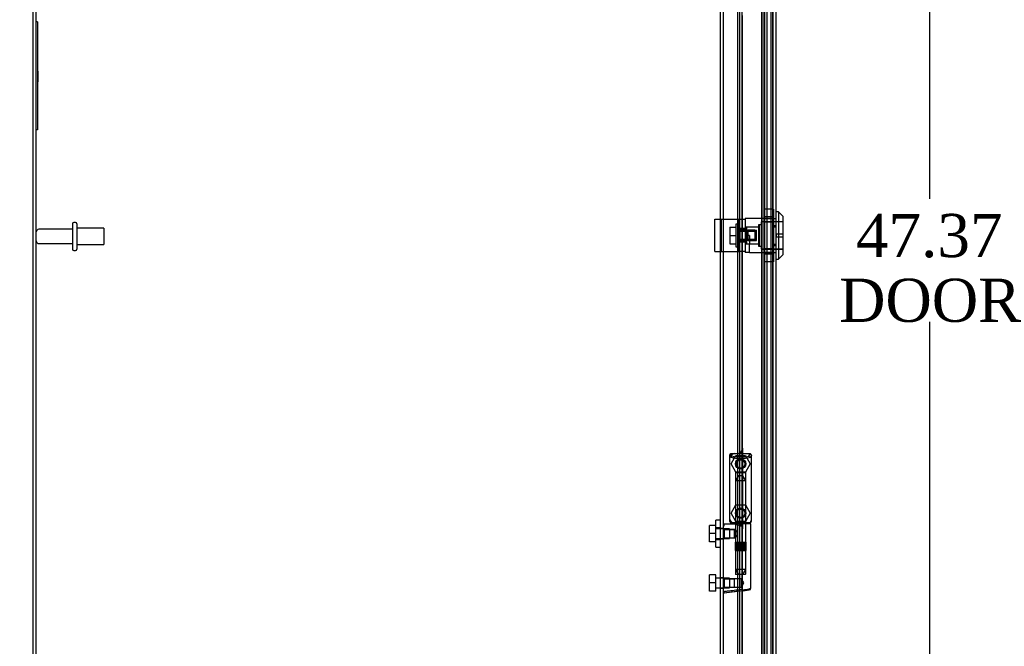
# Model space of a CAD drawing. Header units: inches. Extents: x 1 to 240, y -1 to 159.
# Tile 11 of 30: x 13 to 36, y 71 to 85. Entities that reach past the tile are written whole.
import ezdxf
from ezdxf.enums import TextEntityAlignment as Align
from ezdxf.lldxf.tags import DXFTag

# ---------------------------------------------------------------- set-up
doc = ezdxf.new("R2010")
doc.units = ezdxf.units.IN
doc.header["$MEASUREMENT"] = 0
for name, color, linetype in [('COM70220', 7, 'Continuous'), ('COM70701-3', 7, 'Continuous'), ('COM70705-11', 7, 'Continuous'), ('COM70714-3', 7, 'Continuous'), ('Default', 7, 'Continuous'), ('HNG86659-1', 7, 'Continuous'), ('HNG86659-2', 7, 'Continuous'), ('LOK10031', 7, 'Continuous'), ('LOK10031_CAM', 7, 'Continuous'), ('LOK10031_INSERT', 7, 'Continuous'), ('LOK10031_NUT', 7, 'Continuous'), ('LOK10031_SC', 7, 'Continuous'), ('QLB20254', 7, 'Continuous'), ('SCS86661', 7, 'Continuous'), ('STD26089', 7, 'Continuous'), ('WAM30017', 7, 'Continuous')]:
    doc.layers.add(name, color=color, linetype=linetype)
doc.styles.add('SEACAD_Times_New_Roman', font='times.ttf')
tags = doc.linetypes.add('HIDDEN2', pattern=[0.1875, 0.125, -0.0625]).pattern_tags.tags
tags[6:7] = [DXFTag(74, 4), DXFTag(75, 0), DXFTag(340, '0'), DXFTag(46, 0.0), DXFTag(50, 0.0), DXFTag(44, 0.0), DXFTag(45, 0.0)]
tags[4:5] = [DXFTag(74, 4), DXFTag(75, 0), DXFTag(340, '0'), DXFTag(46, 0.0), DXFTag(50, 0.0), DXFTag(44, 0.0), DXFTag(45, 0.0)]
doc.dimstyles.new('HAMMOND_(STH_-_240x160)', dxfattribs={"dimtxt": 1, "dimasz": 1.25, "dimexe": 0.5, "dimexo": 0.5, "dimgap": 0.25, "dimtad": 0, "dimtih": 1, "dimtoh": 1, "dimzin": 0, "dimdsep": 46, "dimtxsty": 'SEACAD_Times_New_Roman', "dimblk1": '_SE_FILLED', "dimblk2": '_SE_FILLED', "dimsah": 1, "dimcen": 0.5, "dimadec": 0, "dimazin": 0, "dimtfac": 0.8, "dimtofl": 0, "dimtmove": 0, "dimatfit": 3, "dimfxl": 1, "dimtolj": 1, "dimtzin": 0, "dimarcsym": 0})

# ---------------------------------------------------------------- blocks, each defined once
blk = doc.blocks.new('SE1')
at = {"layer": 'COM70220', "color": 7, "linetype": 'HIDDEN2'}
for p, q in [((30.04, 102.89), (30.04, 57.771)), ((30.286, 102.89), (30.286, 57.771)), ((30.288, 102.89), (30.288, 57.771)), ((30.289, 102.89), (30.289, 57.771))]:
    blk.add_line(p, q, dxfattribs=at)
at = {"layer": 'COM70701-3', "color": 7, "linetype": 'Continuous'}
for p, q in [((13.152, 56.38), (13.152, 111.677)), ((29.152, 56.416), (29.152, 104.197))]:
    blk.add_line(p, q, dxfattribs=at)
at = {"layer": 'COM70701-3', "color": 7, "linetype": 'HIDDEN2'}
for p, q in [((13.224, 56.38), (13.224, 111.677)), ((30.037, 57.285), (30.037, 103.37)), ((30.107, 57.285), (30.107, 103.37)), ((30.093, 57.499), (30.093, 103.156)), ((30.165, 57.499), (30.165, 103.165)), ((29.08, 73.558), (29.08, 86.617)), ((29.152, 73.546), (29.08, 73.546)), ((29.08, 73.306), (29.152, 73.306)), ((29.08, 60.234), (29.08, 73.293)), ((29.152, 72.404), (29.08, 72.404)), ((29.08, 72.164), (29.152, 72.164))]:
    blk.add_line(p, q, dxfattribs=at)
at = {"layer": 'COM70705-11', "color": 7, "linetype": 'HIDDEN2'}
for p, q in [((30.29, 103.603), (30.29, 57.058)), ((30.29, 80.726), (30.292, 80.726)), ((30.29, 80.529), (30.362, 80.529)), ((30.29, 80.132), (30.362, 80.132)), ((30.29, 79.935), (30.292, 79.935)), ((29.589, 75.403), (29.589, 73.539)), ((29.464, 73.664), (29.415, 73.664)), ((29.589, 72.102), (29.589, 73.539))]:
    blk.add_line(p, q, dxfattribs=at)
at = {"layer": 'COM70705-11', "color": 7, "linetype": 'Continuous'}
for p, q in [((30.362, 103.603), (30.362, 57.058)), ((29.589, 75.403), (29.589, 85.426)), ((29.29, 75.153), (29.29, 73.789)), ((29.415, 75.278), (29.464, 75.278)), ((29.589, 62.075), (29.589, 72.102))]:
    blk.add_line(p, q, dxfattribs=at)
at = {"layer": 'COM70705-11', "color": 7, "linetype": 'HIDDEN2'}
for centre in [(29.546, 75.042), (29.546, 73.9)]:
    blk.add_circle(centre, 0.12, dxfattribs=at)
at = {"layer": 'COM70705-11', "color": 7, "linetype": 'Continuous'}
for centre, start, end in [((29.464, 75.403), 270, 0), ((29.415, 75.153), 175.4638, 180), ((29.415, 75.153), 90, 103.8141), ((29.415, 73.789), 180, 184.5362)]:
    blk.add_arc(centre, 0.125, start, end, dxfattribs=at)
at = {"layer": 'COM70705-11', "color": 7, "linetype": 'HIDDEN2'}
for centre, start, end in [((29.415, 75.153), 103.8141, 175.4638), ((29.415, 73.789), 184.5362, 270), ((29.464, 73.539), 0, 90)]:
    blk.add_arc(centre, 0.125, start, end, dxfattribs=at)
at = {"layer": 'COM70714-3', "color": 7, "linetype": 'HIDDEN2'}
for p, q in [((29.477, 101.299), (29.477, 59.361)), ((29.517, 101.299), (29.517, 59.361)), ((29.571, 101.299), (29.571, 59.361)), ((30.25, 101.299), (30.25, 59.361))]:
    blk.add_line(p, q, dxfattribs=at)
at = {"layer": 'HNG86659-1', "color": 7, "linetype": 'Continuous'}
for p, q in [((29.29, 75.236), (29.29, 73.721)), ((29.29, 75.235), (29.31, 75.186)), ((29.762, 75.274), (29.327, 75.274)), ((29.352, 75.219), (29.33, 75.274)), ((29.352, 75.217), (29.33, 75.274)), ((29.352, 75.217), (29.352, 75.219)), ((29.739, 75.217), (29.762, 75.274)), ((29.739, 75.217), (29.74, 75.219)), ((29.74, 75.219), (29.762, 75.274)), ((29.801, 75.235), (29.782, 75.186)), ((29.801, 73.721), (29.801, 75.236)), ((29.309, 73.716), (29.309, 73.681)), ((29.782, 73.681), (29.782, 73.716)), ((29.425, 73.642), (29.164, 73.642)), ((29.762, 73.662), (29.329, 73.662)), ((29.329, 73.662), (29.762, 73.662)), ((29.782, 72.161), (29.782, 73.642)), ((29.606, 72.104), (29.747, 72.122)), ((29.622, 72.106), (29.163, 72.049)), ((29.606, 72.104), (29.165, 72.049)), ((29.622, 72.106), (29.606, 72.104))]:
    blk.add_line(p, q, dxfattribs=at)
at = {"layer": 'HNG86659-1', "color": 7, "linetype": 'HIDDEN2'}
for p, q in [((29.426, 74.831), (29.426, 73.673)), ((29.437, 74.843), (29.654, 74.843)), ((29.666, 73.673), (29.666, 74.831)), ((29.173, 73.522), (29.152, 73.543)), ((29.173, 73.328), (29.173, 73.522)), ((29.406, 73.522), (29.173, 73.522)), ((29.173, 73.522), (29.406, 73.522)), ((29.33, 73.681), (29.343, 73.681)), ((29.343, 73.681), (29.749, 73.681)), ((29.426, 73.522), (29.406, 73.522)), ((29.406, 73.328), (29.406, 73.522)), ((29.426, 73.673), (29.414, 73.662)), ((29.414, 73.662), (29.426, 73.65)), ((29.426, 73.673), (29.666, 73.673)), ((29.666, 73.65), (29.426, 73.65)), ((29.426, 73.65), (29.426, 73.521)), ((29.678, 73.662), (29.666, 73.673)), ((29.666, 73.65), (29.678, 73.662)), ((29.666, 72.492), (29.666, 73.65)), ((29.749, 73.681), (29.762, 73.681)), ((29.152, 73.307), (29.173, 73.328)), ((29.173, 73.328), (29.406, 73.328)), ((29.173, 73.328), (29.406, 73.328)), ((29.406, 73.328), (29.426, 73.328)), ((29.426, 73.329), (29.426, 72.492)), ((29.173, 72.38), (29.152, 72.402)), ((29.173, 72.187), (29.173, 72.38)), ((29.406, 72.38), (29.173, 72.38)), ((29.173, 72.38), (29.406, 72.38)), ((29.565, 72.38), (29.406, 72.38)), ((29.406, 72.187), (29.406, 72.38)), ((29.654, 72.48), (29.437, 72.48)), ((29.565, 72.187), (29.565, 72.38)), ((29.621, 72.284), (29.565, 72.38)), ((29.152, 72.165), (29.173, 72.187)), ((29.173, 72.187), (29.406, 72.187)), ((29.173, 72.187), (29.406, 72.187)), ((29.406, 72.187), (29.565, 72.187)), ((29.565, 72.187), (29.621, 72.284))]:
    blk.add_line(p, q, dxfattribs=at)
for centre, radius in [((29.546, 75.039), 0.118), ((29.546, 75.039), 0.0968), ((29.546, 75.039), 0.0968), ((29.546, 73.898), 0.118), ((29.546, 73.898), 0.0968), ((29.546, 73.898), 0.0968)]:
    blk.add_circle(centre, radius, dxfattribs=at)
at = {"layer": 'HNG86659-1', "color": 7, "linetype": 'Continuous'}
for centre, radius, start, end in [((29.334, 75.236), 0.0432, 170.3107, 181.0665), ((29.329, 75.235), 0.0392, 106.467, 168.78), ((29.335, 75.18), 0.0255, 130.6693, 167.2932), ((29.329, 75.225), 0.0491, 88.6161, 102.0318), ((29.566, 76.001), 0.839, 252.8076, 268.6088), ((29.524, 76.008), 0.846, 271.4593, 287.1243), ((29.763, 75.225), 0.0491, 77.9682, 91.3839), ((29.762, 75.235), 0.0392, 11.22, 73.533), ((29.757, 75.18), 0.0255, 12.7068, 49.3307), ((29.758, 75.236), 0.0432, 358.9335, 9.6893), ((29.329, 73.719), 0.039, 178.4395, 188.4336), ((29.33, 73.721), 0.0395, 190.0421, 238.9435), ((29.343, 73.715), 0.0339, 170.6189, 178.4811), ((29.748, 73.715), 0.0339, 1.4039, 9.3839), ((29.762, 73.721), 0.0395, 301.1698, 349.9579), ((29.762, 73.719), 0.039, 351.5664, 1.5605), ((29.164, 73.63), 0.0118, 91.6274, 180), ((30.363, 74.262), 1.368, 208.4945, 208.8184), ((29.164, 73.63), 0.0118, 90.0008, 91.6266), ((29.329, 73.681), 0.0197, 180, 270), ((29.329, 73.642), 0.0197, 90, 180), ((29.762, 73.681), 0.0197, 270, 360), ((29.762, 73.642), 0.0197, 0, 90), ((29.743, 72.161), 0.0394, 277.125, 0.0158), ((29.164, 72.061), 0.0118, 180, 245.0772), ((29.815, 72.039), 0.656, 176.4098, 179.0269), ((29.164, 72.061), 0.0118, 245.0769, 265.6132), ((29.197, 72.065), 0.0401, 145.0143, 158.1633), ((29.164, 72.061), 0.0118, 265.5954, 277.125)]:
    blk.add_arc(centre, radius, start, end, dxfattribs=at)
at = {"layer": 'HNG86659-1', "color": 7, "linetype": 'HIDDEN2'}
for centre, radius, start, end in [((29.229, 74.539), 0.706, 84.0828, 84.9944), ((29.743, 75.334), 0.429, 188.1861, 189.6334), ((29.348, 75.334), 0.429, 350.3666, 351.8139), ((29.862, 74.54), 0.706, 95.0055, 95.9173), ((29.437, 74.831), 0.0118, 90, 180), ((29.654, 74.831), 0.0118, 0, 90), ((29.229, 74.422), 0.711, 274.9929, 275.9146), ((29.343, 73.715), 0.0339, 178.4811, 269.1433), ((29.748, 73.715), 0.0339, 270.8539, 1.4039), ((29.862, 74.422), 0.711, 264.0853, 265.0072), ((29.33, 73.721), 0.0395, 238.9435, 269.2685), ((29.33, 73.723), 0.0417, 269.1335, 269.9996), ((29.762, 73.721), 0.0395, 270.7316, 301.1698), ((29.762, 73.723), 0.0417, 270.0004, 270.8665), ((29.437, 72.492), 0.0118, 180, 270), ((29.654, 72.492), 0.0118, 270, 0)]:
    blk.add_arc(centre, radius, start, end, dxfattribs=at)
at = {"layer": 'HNG86659-1', "color": 7, "linetype": 'Continuous'}
for centre, major_axis, ratio, start_param, end_param in [((29.33, 75.262), (0, -0.0118), 0.049276, 3.017238, 3.218468), ((29.546, 75.226), (0.203, 0), 0.124034, 3.595546, 5.904577), ((29.762, 75.262), (0, -0.0118), 0.049276, 3.064718, 3.265947)]:
    blk.add_ellipse(centre, major_axis=major_axis, ratio=ratio, start_param=start_param, end_param=end_param, dxfattribs=at)
for points, knots in [([(29.318, 75.199), (29.32, 75.203), (29.323, 75.206), (29.328, 75.211), (29.332, 75.213), (29.337, 75.215), (29.339, 75.216), (29.343, 75.217), (29.345, 75.217), (29.348, 75.217), (29.349, 75.217), (29.351, 75.217), (29.352, 75.217), (29.352, 75.217)], [0, 0, 0, 0, 0.25, 0.25, 0.5, 0.5, 0.625, 0.625, 0.75, 0.75, 0.875, 0.875, 1, 1, 1, 1]), ([(29.773, 75.199), (29.771, 75.203), (29.769, 75.206), (29.763, 75.211), (29.76, 75.213), (29.754, 75.215), (29.752, 75.216), (29.749, 75.217), (29.747, 75.217), (29.744, 75.217), (29.742, 75.217), (29.74, 75.217), (29.74, 75.217), (29.739, 75.217)], [0, 0, 0, 0, 0.25, 0.25, 0.5, 0.5, 0.625, 0.625, 0.75, 0.75, 0.875, 0.875, 1, 1, 1, 1]), ([(29.152, 73.608), (29.152, 73.608), (29.153, 73.609), (29.156, 73.609), (29.158, 73.609), (29.161, 73.609)], [0, 0, 0, 0, 0.5, 0.5, 1, 1, 1, 1]), ([(29.163, 73.642), (29.163, 73.642), (29.163, 73.642), (29.163, 73.642), (29.163, 73.642), (29.163, 73.642), (29.162, 73.641), (29.162, 73.641), (29.162, 73.64), (29.161, 73.638), (29.161, 73.635), (29.161, 73.627), (29.161, 73.618), (29.161, 73.609)], [0, 0, 0, 0, 0.03125, 0.03125, 0.0625, 0.0625, 0.125, 0.125, 0.25, 0.25, 0.5, 0.5, 1, 1, 1, 1]), ([(29.425, 73.642), (29.435, 73.642), (29.446, 73.64), (29.468, 73.635), (29.479, 73.632), (29.501, 73.625), (29.513, 73.62), (29.529, 73.614), (29.535, 73.612), (29.546, 73.607), (29.552, 73.605), (29.557, 73.602)], [0, 0, 0, 0, 0.25, 0.25, 0.5, 0.5, 0.75, 0.75, 0.875, 0.875, 1, 1, 1, 1]), ([(29.164, 72.088), (29.19, 72.091), (29.216, 72.095), (29.242, 72.098), (29.347, 72.111), (29.452, 72.124), (29.557, 72.137)], [0, 0, 0, 0, 0.198595, 0.198595, 0.198595, 1, 1, 1, 1]), ([(29.557, 72.137), (29.558, 72.137), (29.558, 72.137), (29.56, 72.137), (29.56, 72.137), (29.562, 72.136), (29.563, 72.136), (29.566, 72.135), (29.568, 72.135), (29.575, 72.133), (29.579, 72.132), (29.592, 72.128), (29.6, 72.126), (29.609, 72.124)], [0, 0, 0, 0, 0.03125, 0.03125, 0.0625, 0.0625, 0.125, 0.125, 0.25, 0.25, 0.5, 0.5, 1, 1, 1, 1]), ([(29.609, 72.124), (29.621, 72.125), (29.633, 72.127), (29.656, 72.131), (29.667, 72.133), (29.699, 72.138), (29.718, 72.142), (29.741, 72.147), (29.748, 72.148), (29.76, 72.151), (29.765, 72.153), (29.774, 72.155), (29.777, 72.156), (29.78, 72.158), (29.781, 72.159), (29.782, 72.16), (29.782, 72.16), (29.782, 72.161)], [0, 0, 0, 0, 0.125, 0.125, 0.25, 0.25, 0.5, 0.5, 0.625, 0.625, 0.75, 0.75, 0.875, 0.875, 0.9375, 0.9375, 1, 1, 1, 1]), ([(29.609, 72.124), (29.609, 72.12), (29.609, 72.117), (29.609, 72.112), (29.609, 72.11), (29.61, 72.108), (29.61, 72.107), (29.611, 72.106), (29.611, 72.106), (29.614, 72.106), (29.615, 72.106), (29.619, 72.106), (29.621, 72.106), (29.622, 72.106)], [0, 0, 0, 0, 0.25, 0.25, 0.5, 0.5, 0.625, 0.625, 0.75, 0.75, 0.875, 0.875, 1, 1, 1, 1]), ([(29.152, 72.081), (29.152, 72.081), (29.153, 72.081), (29.156, 72.08), (29.158, 72.08), (29.16, 72.08)], [0, 0, 0, 0, 0.5, 0.5, 1, 1, 1, 1])]:
    blk.add_open_spline(points, degree=3, knots=knots, dxfattribs=at)
at = {"layer": 'HNG86659-1', "color": 7, "linetype": 'HIDDEN2'}
for points, knots in [([(29.475, 73.425), (29.475, 73.439), (29.47, 73.452), (29.46, 73.474), (29.453, 73.484), (29.436, 73.51), (29.426, 73.522), (29.426, 73.522), (29.426, 73.522), (29.426, 73.522)], [0, 0, 0, 0, 0.0625, 0.0625, 0.125, 0.125, 0.25, 0.25, 0.2503152, 0.2503152, 0.2503152, 0.2503152]), ([(29.426, 73.328), (29.426, 73.328), (29.436, 73.34), (29.453, 73.366), (29.46, 73.376), (29.47, 73.399), (29.475, 73.412), (29.475, 73.425)], [0.7505722, 0.7505722, 0.7505722, 0.7505722, 0.875, 0.875, 0.9375, 0.9375, 1, 1, 1, 1]), ([(29.475, 73.428), (29.475, 73.427), (29.475, 73.426), (29.475, 73.422), (29.474, 73.418), (29.474, 73.414)], [0.49628825, 0.49628825, 0.49628825, 0.49628825, 0.5, 0.5, 0.51768311, 0.51768311, 0.51768311, 0.51768311])]:
    blk.add_open_spline(points, degree=3, knots=knots, dxfattribs=at)
at = {"layer": 'HNG86659-2', "color": 7, "linetype": 'HIDDEN2'}
for p, q in [((29.496, 74.764), (29.428, 74.646)), ((29.664, 74.646), (29.428, 74.646)), ((29.428, 74.646), (29.428, 73.228)), ((29.595, 74.764), (29.496, 74.764)), ((29.664, 74.646), (29.595, 74.764)), ((29.664, 73.228), (29.664, 74.646)), ((29.423, 73.228), (29.424, 73.228)), ((29.423, 73.228), (29.423, 73.228)), ((29.423, 73.228), (29.423, 73.032)), ((29.423, 73.228), (29.423, 73.032)), ((29.423, 73.032), (29.423, 73.032)), ((29.423, 73.032), (29.424, 73.032)), ((29.424, 73.228), (29.435, 73.228)), ((29.424, 73.228), (29.424, 73.032)), ((29.424, 73.032), (29.435, 73.032)), ((29.427, 73.228), (29.427, 73.032)), ((29.428, 73.228), (29.428, 73.032)), ((29.428, 73.032), (29.428, 72.599)), ((29.431, 73.228), (29.431, 73.032)), ((29.433, 73.228), (29.433, 73.032)), ((29.435, 73.228), (29.443, 73.228)), ((29.435, 73.228), (29.435, 73.032)), ((29.435, 73.032), (29.443, 73.032)), ((29.443, 73.228), (29.467, 73.228)), ((29.443, 73.228), (29.443, 73.032)), ((29.443, 73.228), (29.443, 73.032)), ((29.443, 73.032), (29.467, 73.032)), ((29.449, 73.228), (29.449, 73.032)), ((29.458, 73.228), (29.458, 73.032)), ((29.46, 73.228), (29.46, 73.032)), ((29.467, 73.228), (29.476, 73.228)), ((29.467, 73.228), (29.467, 73.032)), ((29.467, 73.032), (29.476, 73.032)), ((29.476, 73.228), (29.48, 73.228)), ((29.476, 73.228), (29.476, 73.032)), ((29.476, 73.032), (29.48, 73.032)), ((29.48, 73.228), (29.513, 73.228)), ((29.48, 73.228), (29.48, 73.032)), ((29.48, 73.032), (29.513, 73.032)), ((29.489, 73.228), (29.489, 73.032)), ((29.498, 73.228), (29.498, 73.032)), ((29.503, 73.228), (29.503, 73.032)), ((29.513, 73.228), (29.521, 73.228)), ((29.513, 73.228), (29.513, 73.032)), ((29.513, 73.032), (29.521, 73.032)), ((29.521, 73.228), (29.528, 73.228)), ((29.521, 73.228), (29.521, 73.032)), ((29.521, 73.032), (29.528, 73.032)), ((29.528, 73.228), (29.564, 73.228)), ((29.528, 73.228), (29.528, 73.032)), ((29.528, 73.032), (29.564, 73.032)), ((29.538, 73.228), (29.538, 73.032)), ((29.546, 73.228), (29.546, 73.032)), ((29.554, 73.228), (29.554, 73.032)), ((29.564, 73.228), (29.57, 73.228)), ((29.564, 73.228), (29.564, 73.032)), ((29.564, 73.032), (29.57, 73.032)), ((29.57, 73.228), (29.578, 73.228)), ((29.57, 73.228), (29.57, 73.032)), ((29.57, 73.032), (29.578, 73.032)), ((29.578, 73.228), (29.611, 73.228)), ((29.578, 73.228), (29.578, 73.032)), ((29.578, 73.032), (29.611, 73.032)), ((29.589, 73.228), (29.589, 73.032)), ((29.594, 73.228), (29.594, 73.032)), ((29.603, 73.228), (29.603, 73.032)), ((29.611, 73.228), (29.615, 73.228)), ((29.611, 73.228), (29.611, 73.032)), ((29.611, 73.032), (29.615, 73.032)), ((29.615, 73.228), (29.624, 73.228)), ((29.615, 73.228), (29.615, 73.032)), ((29.615, 73.032), (29.624, 73.032)), ((29.624, 73.228), (29.648, 73.228)), ((29.624, 73.228), (29.624, 73.032)), ((29.624, 73.032), (29.648, 73.032)), ((29.632, 73.228), (29.632, 73.032)), ((29.634, 73.228), (29.634, 73.032)), ((29.642, 73.228), (29.642, 73.032)), ((29.648, 73.228), (29.656, 73.228)), ((29.648, 73.228), (29.648, 73.032)), ((29.648, 73.228), (29.648, 73.032)), ((29.648, 73.032), (29.656, 73.032)), ((29.656, 73.228), (29.667, 73.228)), ((29.656, 73.228), (29.656, 73.032)), ((29.656, 73.032), (29.667, 73.032)), ((29.658, 73.228), (29.658, 73.032)), ((29.66, 73.228), (29.66, 73.032)), ((29.663, 73.228), (29.663, 73.032)), ((29.664, 72.599), (29.664, 73.032)), ((29.665, 73.228), (29.665, 73.032)), ((29.667, 73.228), (29.669, 73.228)), ((29.667, 73.228), (29.667, 73.032)), ((29.667, 73.032), (29.669, 73.032)), ((29.669, 73.228), (29.669, 73.032)), ((29.669, 73.228), (29.669, 73.228)), ((29.669, 73.032), (29.669, 73.228)), ((29.669, 73.032), (29.669, 73.032)), ((29.664, 72.599), (29.428, 72.599)), ((29.428, 72.599), (29.496, 72.48)), ((29.595, 72.48), (29.664, 72.599))]:
    blk.add_line(p, q, dxfattribs=at)
at = {"layer": 'LOK10031', "color": 7, "linetype": 'Continuous'}
for p, q in [((30.422, 80.88), (30.362, 80.88)), ((30.422, 80.88), (30.422, 79.78)), ((30.522, 80.78), (30.422, 80.88)), ((30.522, 80.78), (30.522, 79.88)), ((30.422, 79.78), (30.522, 79.88)), ((30.362, 79.78), (30.422, 79.78))]:
    blk.add_line(p, q, dxfattribs=at)
at = {"layer": 'LOK10031', "color": 7, "linetype": 'HIDDEN2'}
for p, q in [((29.652, 80.723), (29.652, 79.938)), ((30.292, 80.723), (29.652, 80.723)), ((29.962, 80.58), (29.962, 80.08)), ((30.022, 80.58), (29.962, 80.58)), ((30.022, 80.645), (30.022, 80.015)), ((30.522, 80.645), (30.022, 80.645)), ((30.292, 80.726), (30.362, 80.726)), ((30.292, 80.561), (30.292, 80.726)), ((30.292, 80.561), (30.362, 80.561)), ((30.292, 80.099), (30.292, 80.561)), ((29.962, 80.524), (29.652, 80.524)), ((29.752, 80.33), (29.652, 80.33)), ((29.752, 80.33), (29.752, 80.137)), ((29.652, 80.137), (29.752, 80.137)), ((29.752, 79.938), (29.752, 80.137)), ((29.752, 80.137), (29.962, 80.137)), ((30.292, 80.099), (30.362, 80.099)), ((30.292, 79.935), (30.292, 80.099)), ((29.752, 79.938), (29.652, 79.938)), ((29.752, 79.938), (30.292, 79.938)), ((29.962, 80.08), (30.022, 80.08)), ((30.022, 80.015), (30.522, 80.015)), ((30.292, 79.935), (30.362, 79.935))]:
    blk.add_line(p, q, dxfattribs=at)
at = {"layer": 'LOK10031_CAM', "color": 7, "linetype": 'HIDDEN2'}
for p, q in [((28.952, 80.707), (29.14, 80.707)), ((28.952, 79.957), (28.952, 80.707)), ((29.102, 79.957), (29.102, 80.707)), ((29.14, 80.707), (29.408, 80.707)), ((29.408, 80.707), (29.502, 80.707)), ((29.502, 80.707), (29.652, 80.707)), ((29.502, 80.707), (29.502, 79.957)), ((29.652, 80.489), (29.502, 80.489)), ((29.682, 80.442), (29.652, 80.442)), ((29.712, 80.412), (29.712, 80.252)), ((29.652, 80.174), (29.502, 80.174)), ((29.682, 80.222), (29.652, 80.222)), ((28.952, 79.957), (29.14, 79.957)), ((29.14, 79.957), (29.408, 79.957)), ((29.408, 79.957), (29.502, 79.957)), ((29.652, 79.957), (29.502, 79.957))]:
    blk.add_line(p, q, dxfattribs=at)
for centre, start, end in [((29.682, 80.412), 0, 90), ((29.682, 80.252), 270, 0)]:
    blk.add_arc(centre, 0.03, start, end, dxfattribs=at)
at = {"layer": 'LOK10031_INSERT', "color": 7, "linetype": 'HIDDEN2'}
for p, q in [((29.977, 80.58), (29.977, 80.08)), ((30.037, 80.58), (29.977, 80.58)), ((30.037, 80.643), (30.037, 80.018)), ((30.522, 80.643), (30.037, 80.643)), ((29.537, 80.486), (29.537, 80.445)), ((29.537, 80.486), (29.687, 80.486)), ((29.537, 80.449), (29.912, 80.449)), ((29.687, 80.445), (29.537, 80.445)), ((29.537, 80.216), (29.537, 80.445)), ((29.912, 80.429), (29.537, 80.429)), ((29.687, 80.486), (29.687, 80.524)), ((29.977, 80.524), (29.687, 80.524)), ((29.687, 80.216), (29.687, 80.445)), ((29.912, 80.429), (29.912, 80.449)), ((29.912, 80.232), (29.912, 80.429)), ((30.372, 80.37), (30.372, 80.29)), ((30.372, 80.37), (30.522, 80.37)), ((29.537, 80.232), (29.912, 80.232)), ((29.537, 80.216), (29.537, 80.174)), ((29.537, 80.216), (29.687, 80.216)), ((29.537, 80.212), (29.912, 80.212)), ((29.687, 80.174), (29.652, 80.174)), ((29.687, 80.137), (29.687, 80.174)), ((29.687, 80.137), (29.977, 80.137)), ((29.912, 80.212), (29.912, 80.232)), ((30.522, 80.29), (30.372, 80.29)), ((29.977, 80.08), (30.037, 80.08)), ((30.037, 80.018), (30.522, 80.018))]:
    blk.add_line(p, q, dxfattribs=at)
at = {"layer": 'LOK10031_NUT', "color": 7, "linetype": 'HIDDEN2'}
for p, q in [((30.09, 80.942), (30.09, 80.636)), ((30.305, 80.942), (30.09, 80.942)), ((30.305, 80.942), (30.305, 80.636)), ((30.305, 80.763), (30.09, 80.763)), ((30.305, 80.714), (30.09, 80.714)), ((30.09, 80.636), (30.09, 80.024)), ((30.305, 80.636), (30.09, 80.636)), ((30.305, 80.636), (30.305, 80.024)), ((30.09, 80.024), (30.09, 79.718)), ((30.305, 80.024), (30.09, 80.024)), ((30.09, 79.947), (30.305, 79.947)), ((30.305, 79.897), (30.09, 79.897)), ((30.305, 80.024), (30.305, 79.718)), ((30.305, 79.718), (30.09, 79.718))]:
    blk.add_line(p, q, dxfattribs=at)
at = {"layer": 'LOK10031_SC', "color": 7, "linetype": 'HIDDEN2'}
for p, q in [((29.432, 80.593), (29.432, 80.068)), ((29.502, 80.593), (29.432, 80.593)), ((29.295, 80.523), (29.432, 80.523)), ((29.295, 80.523), (29.295, 80.33)), ((29.295, 80.33), (29.432, 80.33)), ((29.295, 80.33), (29.295, 80.138)), ((29.877, 80.449), (29.502, 80.449)), ((29.502, 80.449), (29.502, 80.424)), ((29.877, 80.424), (29.502, 80.424)), ((29.877, 80.449), (29.877, 80.212)), ((29.295, 80.138), (29.432, 80.138)), ((29.502, 80.212), (29.502, 80.237)), ((29.877, 80.237), (29.502, 80.237)), ((29.502, 80.212), (29.877, 80.212)), ((29.432, 80.068), (29.502, 80.068))]:
    blk.add_line(p, q, dxfattribs=at)
at = {"layer": 'QLB20254', "color": 7, "linetype": 'HIDDEN2'}
for p, q in [((13.254, 85.279), (13.224, 85.279)), ((13.254, 85.279), (13.254, 84.904)), ((13.254, 84.904), (13.254, 83.154)), ((13.265, 84.136), (13.253, 84.136)), ((13.265, 84.133), (13.253, 84.133)), ((13.265, 84.11), (13.253, 84.11)), ((13.265, 84.055), (13.253, 84.055)), ((13.265, 84.03), (13.253, 84.03)), ((13.264, 84.133), (13.254, 84.133)), ((13.264, 84.132), (13.254, 84.132)), ((13.264, 84.129), (13.254, 84.129)), ((13.264, 84.105), (13.254, 84.105)), ((13.264, 84.102), (13.254, 84.102)), ((13.264, 84.087), (13.254, 84.087)), ((13.264, 84.067), (13.254, 84.067)), ((13.264, 84.064), (13.254, 84.064)), ((13.264, 84.041), (13.254, 84.041)), ((13.264, 84.037), (13.254, 84.037)), ((13.264, 84.025), (13.254, 84.025)), ((13.264, 84.012), (13.254, 84.012)), ((13.264, 84.009), (13.254, 84.009)), ((13.264, 84.009), (13.254, 84.009)), ((13.264, 83.984), (13.254, 83.984)), ((13.264, 83.9), (13.264, 84.136)), ((13.253, 83.926), (13.265, 83.926)), ((13.253, 83.923), (13.265, 83.923)), ((13.253, 83.904), (13.254, 83.904)), ((13.253, 83.9), (13.265, 83.9)), ((13.264, 83.967), (13.254, 83.967)), ((13.264, 83.966), (13.254, 83.966)), ((13.264, 83.964), (13.254, 83.964)), ((13.264, 83.958), (13.254, 83.958)), ((13.264, 83.945), (13.254, 83.945)), ((13.264, 83.932), (13.254, 83.932)), ((13.264, 83.931), (13.254, 83.931)), ((13.264, 83.929), (13.254, 83.929)), ((13.264, 83.914), (13.254, 83.914)), ((13.264, 83.907), (13.254, 83.907)), ((13.264, 83.904), (13.254, 83.904)), ((13.264, 83.9), (13.254, 83.9)), ((13.264, 83.886), (13.254, 83.886)), ((13.264, 83.886), (13.264, 83.914)), ((13.264, 83.904), (13.265, 83.904)), ((13.254, 83.154), (13.254, 82.779)), ((13.254, 82.779), (13.224, 82.779))]:
    blk.add_line(p, q, dxfattribs=at)
at = {"layer": 'SCS86661', "color": 7, "linetype": 'HIDDEN2'}
for p, q in [((29.325, 75.042), (29.435, 75.233)), ((29.435, 75.233), (29.656, 75.233)), ((29.656, 75.233), (29.767, 75.042)), ((29.435, 74.85), (29.325, 75.042)), ((29.656, 74.85), (29.435, 74.85)), ((29.767, 75.042), (29.656, 74.85)), ((29.325, 73.9), (29.435, 74.091)), ((29.435, 74.091), (29.656, 74.091)), ((29.656, 74.091), (29.767, 73.9)), ((29.435, 73.708), (29.325, 73.9)), ((29.656, 73.708), (29.435, 73.708)), ((29.767, 73.9), (29.656, 73.708)), ((28.825, 73.426), (28.825, 73.617)), ((28.975, 73.617), (28.825, 73.617)), ((29.29, 73.539), (28.975, 73.539)), ((29.29, 73.539), (29.29, 73.313)), ((28.825, 73.234), (28.825, 73.426)), ((28.975, 73.426), (28.825, 73.426)), ((28.975, 73.313), (29.29, 73.313)), ((28.975, 73.234), (28.825, 73.234)), ((28.825, 72.284), (28.825, 72.475)), ((28.975, 72.475), (28.825, 72.475)), ((28.975, 72.284), (28.975, 72.475)), ((29.29, 72.397), (28.975, 72.397)), ((29.29, 72.397), (29.29, 72.171)), ((28.825, 72.092), (28.825, 72.284)), ((28.975, 72.284), (28.825, 72.284)), ((28.975, 72.092), (28.975, 72.284)), ((28.975, 72.171), (29.29, 72.171)), ((28.975, 72.092), (28.825, 72.092))]:
    blk.add_line(p, q, dxfattribs=at)
for centre in [(29.546, 75.042), (29.546, 73.9)]:
    blk.add_circle(centre, 0.113, dxfattribs=at)
at = {"layer": 'STD26089', "color": 7, "linetype": 'HIDDEN2'}
for p, q in [((14.061, 80.603), (14.061, 80.013)), ((14.131, 80.633), (14.091, 80.633)), ((14.161, 80.603), (14.161, 80.013)), ((14.061, 80.474), (13.284, 80.474)), ((14.786, 80.496), (14.161, 80.496)), ((14.786, 80.496), (14.786, 80.121)), ((13.284, 80.142), (14.061, 80.142)), ((14.161, 80.121), (14.786, 80.121)), ((14.091, 79.983), (14.131, 79.983))]:
    blk.add_line(p, q, dxfattribs=at)
for centre, radius, start, end in [((14.091, 80.603), 0.03, 90, 180), ((14.131, 80.603), 0.03, 0, 90), ((13.284, 80.414), 0.06, 90, 180), ((13.284, 80.202), 0.06, 180, 270), ((14.091, 80.013), 0.03, 180, 270), ((14.131, 80.013), 0.03, 270, 0)]:
    blk.add_arc(centre, radius, start, end, dxfattribs=at)
at = {"layer": 'WAM30017', "color": 7, "linetype": 'HIDDEN2'}
for p, q in [((28.975, 73.113), (28.975, 73.738)), ((29.08, 73.738), (28.975, 73.738)), ((29.08, 73.563), (28.975, 73.563)), ((29.08, 73.293), (29.08, 73.558)), ((28.975, 73.288), (29.08, 73.288)), ((28.975, 73.113), (29.08, 73.113))]:
    blk.add_line(p, q, dxfattribs=at)
blk = doc.blocks.new('DMBLK774')
at = {"layer": 'Default', "linetype": 'Continuous', "transparency": 16777216}
for points in [[(9.584, 110.515), (10.001, 110.515), (9.793, 111.765)], [(9.584, 57.558), (9.793, 56.308), (10.001, 57.558)]]:
    blk.add_hatch(color=7, dxfattribs=at).paths.add_polyline_path(points)
at = {"layer": 'Default', "color": 7, "linetype": 'Continuous', "transparency": 16777216}
for p, q in [((12.652, 111.765), (9.293, 111.765)), ((9.793, 111.765), (9.793, 84.886)), ((9.793, 83.536), (9.793, 56.308)), ((12.724, 56.308), (9.293, 56.308))]:
    blk.add_line(p, q, dxfattribs=at)
at = {"layer": 'Default', "color": 7, "linetype": 'Continuous', "transparency": 16777216, "style": 'SEACAD_Times_New_Roman'}
blk.add_text('55.46', height=1, dxfattribs=at).set_placement((8.087, 84.536), align=Align.TOP_LEFT)
blk = doc.blocks.new('_SE_FILLED')
at = {"color": 0}
blk.add_line((0, 0), (-1, 0), dxfattribs=at)
blk.add_solid([(0, 0), (-1, -0.1665), (-1, 0.1665), (0, 0)], dxfattribs=at)
blk = doc.blocks.new('DMBLK777')
at = {"layer": 'Default', "linetype": 'Continuous', "transparency": 16777216}
for points in [[(17.719, 108.159), (18.195, 109.333), (17.364, 108.377)], [(14.442, 106.516), (13.224, 106.166), (14.49, 106.102)]]:
    blk.add_hatch(color=7, dxfattribs=at).paths.add_polyline_path(points)
at = {"layer": 'Default', "color": 7, "linetype": 'Continuous', "transparency": 16777216}
for start, end in [(316.4943, 335), (270, 290.8449)]:
    blk.add_arc((13.224, 111.652), 5.485, start, end, dxfattribs=at)
at = {"layer": 'Default', "color": 7, "linetype": 'Continuous', "transparency": 16777216, "style": 'SEACAD_Times_New_Roman'}
blk.add_text('65°', height=1, dxfattribs=at).set_placement((15.117, 107.525), align=Align.TOP_LEFT)
blk = doc.blocks.new('DMBLK781')
at = {"layer": 'Default', "linetype": 'Continuous', "transparency": 16777216}
for points in [[(34.134, 102.768), (33.925, 104.018), (33.717, 102.768)], [(34.134, 57.893), (33.717, 57.893), (33.925, 56.643)]]:
    blk.add_hatch(color=7, dxfattribs=at).paths.add_polyline_path(points)
at = {"layer": 'Default', "color": 7, "linetype": 'Continuous', "transparency": 16777216}
for p, q in [((30.12, 104.018), (34.425, 104.018)), ((33.925, 104.018), (33.925, 81.18)), ((33.925, 78.33), (33.925, 56.643)), ((30.12, 56.643), (34.425, 56.643))]:
    blk.add_line(p, q, dxfattribs=at)
at = {"layer": 'Default', "color": 7, "linetype": 'Continuous', "transparency": 16777216, "style": 'SEACAD_Times_New_Roman'}
for s, p in [('47.37', (32.219, 80.83)), ('DOOR', (31.828, 79.33))]:
    blk.add_text(s, height=1, dxfattribs=at).set_placement(p, align=Align.TOP_LEFT)

msp = doc.modelspace()

# ---------------------------------------------------------------- block references
at = {"layer": 'Default'}
msp.add_blockref('SE1', (0, 0), dxfattribs=at)

# ---------------------------------------------------------------- dimensions: what is measured, and where the dimension line sits
at = {"layer": 'Default', "color": 7, "linetype": 'Continuous'}
for base, p1, p2, angle, text, picture, middle in [((9.793, 111.765), (13.152, 111.765), (13.224, 56.308), 270.0744, '\\A1;<>', 'DMBLK774', (9.793, 84.036)), ((33.92539, 104.01786), (29.61991, 104.01786), (29.61991, 56.64294), 270, '\\A1;<>\\PDOOR', 'DMBLK781', (33.92539, 80.3304))]:
    dim = msp.add_linear_dim(base=base, p1=p1, p2=p2, angle=angle, text=text, dimstyle='HAMMOND_(STH_-_240x160)', dxfattribs=at)
    dim.commit()
    dim.dimension.update_dxf_attribs({"geometry": picture, "text_midpoint": middle, "dimtype": 161})
dim = msp.add_angular_dim_2l(base=(16.171, 107.025), line1=((13.224, 111.652), (29.044, 104.275)), line2=((13.224, 111.652), (13.224, 56.38)), text='\\A1;<>', dimstyle='HAMMOND_(STH_-_240x160)', dxfattribs=at)
dim.commit()
dim.dimension.update_dxf_attribs({"geometry": 'DMBLK777', "text_midpoint": (16.171, 107.025), "dimtype": 162})

doc.saveas('drawing.dxf')
